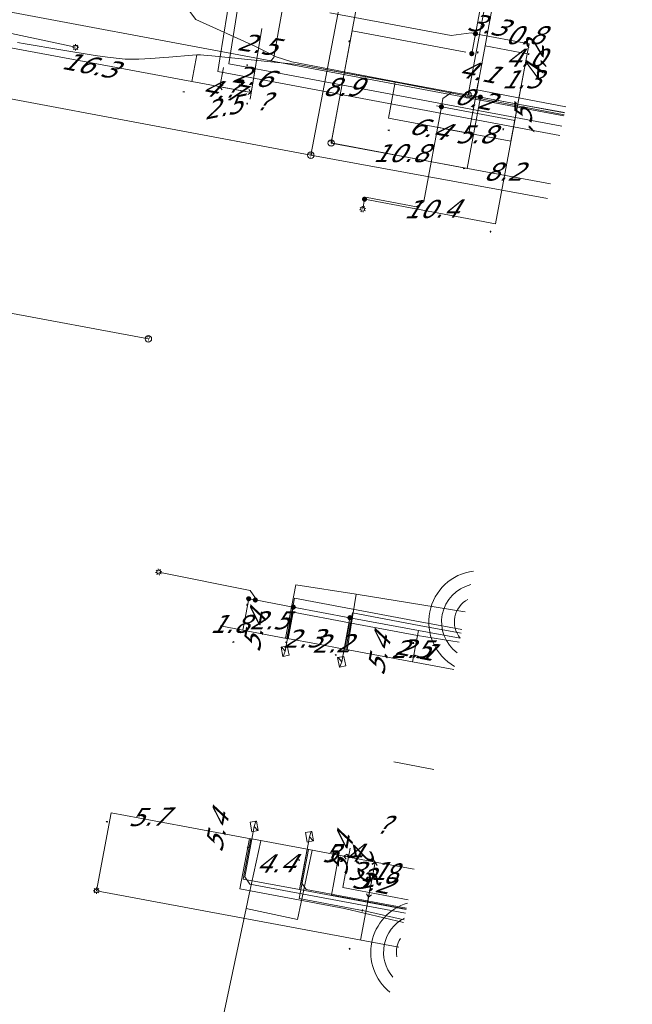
# Model space of a CAD drawing. Header units: metres. Extents: x 124576 to 133557, y 395865 to 402386.
# Tile 140 of 256: x 126515 to 126563, y 399558 to 399635. Entities that reach past the tile are written whole.
import ezdxf
from ezdxf.enums import TextEntityAlignment as Align

# ---------------------------------------------------------------- set-up
doc = ezdxf.new("R2010")
doc.units = ezdxf.units.M
doc.header["$MEASUREMENT"] = 0
for name, color, linetype, lineweight, true_color in [('LG_Datatransport_KPN_BV', 3, 'Continuous', 13, 0x00ff00), ('LG_Datatransport_Reggefiber_Operator_BV', 3, 'Continuous', 13, 0x00ff00), ('LG_Datatransport_Ziggo_BV', 3, 'Continuous', 13, 0x00ff00), ('LG_Laag_Spanning_Enexis_Netbeheer_BV', 7, 'Continuous', 13, 0x960000), ('LG_Midden_Spanning_Enexis_Netbeheer_BV', 7, 'Continuous', 13, 0xd20000), ('LG_Riool_Vrij_Verval_Gemeente_Tilburg_Ruimtelijke_Uitvoering', 7, 'Continuous', 13, 0xca00a0), ('LG_unet-4_Brabant_Water', 5, 'Continuous', 13, 0x0000ff), ('LG_warmte_Ennatuurlijk_BV', 7, 'Continuous', 13, 0x008080), ('MV_Datatransport_lijn', 3, 'Continuous', 0, 0x00ff00), ('MV_warmte_lijn', 7, 'Continuous', 0, 0x008080)]:
    doc.layers.add(name, color=color, linetype=linetype, lineweight=lineweight, true_color=true_color)
for name, color, linetype, lineweight in [('LG_Datatransport_P_KPN_BV', 7, 'Continuous', 0), ('LG_Laag_Spanning_P_Enexis_Netbeheer_BV', 7, 'Continuous', 0), ('LG_Laag_Spanning_P_Gemeente_Tilburg_Ruimtelijke_Uitvoering', 7, 'Continuous', 0), ('LG_Riool_Vrij_Verval_P_Gemeente_Tilburg_Ruimtelijke_Uitvoering', 7, 'Continuous', 0), ('MV_Datatransport', 7, 'Continuous', 0), ('MV_Laag_Spanning', 7, 'Continuous', 0), ('MV_Laag_Spanning_lijn', 7, 'Continuous', 0), ('MV_Laag_Spanning_pijl', 7, 'Continuous', 0), ('MV_Midden_Spanning', 7, 'Continuous', 0), ('MV_Midden_Spanning_lijn', 7, 'Continuous', 0), ('MV_Midden_Spanning_pijl', 7, 'Continuous', 0), ('MV_unet-4', 7, 'Continuous', 0), ('MV_warmte', 7, 'Continuous', 0)]:
    doc.layers.add(name, color=color, linetype=linetype, lineweight=lineweight)
doc.styles.add('Klic_Annotatie', font='verdanai.ttf', dxfattribs={"oblique": 20, "height": 1.4})

# ---------------------------------------------------------------- blocks, each defined once
blk = doc.blocks.new('Mof')
at = {"layer": 'LG_Laag_Spanning_P_Enexis_Netbeheer_BV'}
h = blk.add_hatch(color=256, dxfattribs=at)
edge = h.paths.add_edge_path()
edge.add_arc((0, 0), 2, 0, 360)
blk = doc.blocks.new('DeliveryPoint')
at = {"layer": 'LG_Laag_Spanning_P_Enexis_Netbeheer_BV', "flags": 128}
blk.add_lwpolyline([(-3.75, -2.5), (3.75, -2.5), (3.75, 2.5), (-3.75, 2.5), (-3.75, -2.5)], close=True, dxfattribs=at)
blk.add_lwpolyline([(-3.75, 2.5), (-3.75, 2.16), (0, 0), (3.75, 2.16)], dxfattribs=at)
blk = doc.blocks.new('Streetlight')
at = {"layer": 'LG_Laag_Spanning_P_Enexis_Netbeheer_BV'}
for p, q in [((-1.77, 1.77), (-1.06, 1.06)), ((0, 2.5), (0, 1.5)), ((1.77, 1.77), (1.06, 1.06)), ((-1.06, -1.06), (-1.77, -1.77)), ((0, -1.5), (0, -2.5)), ((1.06, -1.06), (1.77, -1.77))]:
    blk.add_line(p, q, dxfattribs=at)
at = {"layer": 'LG_Laag_Spanning_P_Enexis_Netbeheer_BV', "flags": 128}
for points in [[(-2.5, 0), (-1.5, 0)], [(1.5, 0), (2.5, 0)]]:
    blk.add_lwpolyline(points, dxfattribs=at)
at = {"layer": 'LG_Laag_Spanning_P_Enexis_Netbeheer_BV'}
blk.add_circle((0, 0), 1.5, dxfattribs=at)
blk = doc.blocks.new('m_pijl')
at = {"layer": 'MV_Laag_Spanning_pijl'}
blk.add_hatch(color=7, dxfattribs=at).paths.add_polyline_path([(-1, -0.33), (-1, 0), (-1, 0.33), (0, 0)])
at = {"layer": 'MV_Laag_Spanning_pijl', "flags": 128}
blk.add_lwpolyline([(-1, 0), (-1, 0.33), (0, 0), (-1, -0.33), (-1, 0)], close=True, dxfattribs=at)
blk = doc.blocks.new('m_pijl_1')
at = {"layer": 'MV_Midden_Spanning_pijl'}
blk.add_hatch(color=7, dxfattribs=at).paths.add_polyline_path([(-1, -0.33), (-1, 0), (-1, 0.33), (0, 0)])
at = {"layer": 'MV_Midden_Spanning_pijl', "flags": 128}
blk.add_lwpolyline([(-1, 0), (-1, 0.33), (0, 0), (-1, -0.33), (-1, 0)], close=True, dxfattribs=at)
blk = doc.blocks.new('Onbekend_2')
at = {"layer": 'LG_Riool_Vrij_Verval_P_Gemeente_Tilburg_Ruimtelijke_Uitvoering'}
blk.add_hatch(color=256, dxfattribs=at).paths.add_polyline_path([(-0.25, -1.07, -0.262633), (0.23, 0.15), (0.59, 0.47, 0.379827), (0.7, 1.26), (0.69, 1.26, 0.228508), (-0.03, 1.53), (-0.03, 1.52, 0.459053), (-0.82, 0.79), (-1.29, 0.85, -0.414214), (-0.08, 2, -0.243799), (1.09, 1.52, -0.379827), (0.9, 0.11), (0.54, -0.2, 0.262633), (0.23, -1.08), (-0.17, -1.07)])
blk.add_circle((0, 0), 2.5, dxfattribs=at)
at = {"layer": 'LG_Riool_Vrij_Verval_P_Gemeente_Tilburg_Ruimtelijke_Uitvoering', "extrusion": (0, 0, -1)}
blk.add_solid([(0.34, -2.06), (-0.21, -2.06), (0.34, -1.51), (-0.21, -1.51)], dxfattribs=at)
blk = doc.blocks.new('Onbekend_3')
at = {"layer": 'LG_Datatransport_P_KPN_BV'}
blk.add_hatch(color=256, dxfattribs=at).paths.add_polyline_path([(-0.25, -1.07, -0.262633), (0.23, 0.15), (0.59, 0.47, 0.379827), (0.7, 1.26), (0.69, 1.26, 0.228508), (-0.03, 1.53), (-0.03, 1.52, 0.459053), (-0.82, 0.79), (-1.29, 0.85, -0.414214), (-0.08, 2, -0.243799), (1.09, 1.52, -0.379827), (0.9, 0.11), (0.54, -0.2, 0.262633), (0.23, -1.08), (-0.17, -1.07)])
blk.add_circle((0, 0), 2.5, dxfattribs=at)
at = {"layer": 'LG_Datatransport_P_KPN_BV', "extrusion": (0, 0, -1)}
blk.add_solid([(0.34, -2.06), (-0.21, -2.06), (0.34, -1.51), (-0.21, -1.51)], dxfattribs=at)

msp = doc.modelspace()

# ---------------------------------------------------------------- linework, layer by layer
at = {"layer": 'LG_Datatransport_KPN_BV', "flags": 128}
for points in [[(126540.287, 399659.451), (126552.688, 399641.597), (126551.617, 399635.933), (126550.26, 399628.759)], [(126550.26, 399628.759), (126554.135, 399628.027), (126557.793, 399627.364)]]:
    msp.add_lwpolyline(points, dxfattribs=at)
at = {"layer": 'LG_Datatransport_Reggefiber_Operator_BV'}
for p, q in [((126536.009, 399586.32), (126536.81, 399590.49)), ((126536.81, 399590.49), (126541.535, 399589.764)), ((126540.827, 399585.421), (126541.535, 399589.764)), ((126536.933, 399564.362), (126538.087, 399569.761)), ((126530.742, 399554.888), (126532.94, 399565.215)), ((126532.94, 399565.215), (126536.933, 399564.362))]:
    msp.add_line(p, q, dxfattribs=at)
at = {"layer": 'LG_Datatransport_Reggefiber_Operator_BV', "flags": 128}
for points in [[(126541.535, 399589.764), (126549.859, 399588.407), (126550.045, 399588.373)], [(126532.94, 399565.215), (126533.168, 399566.336), (126534.08, 399570.497)]]:
    msp.add_lwpolyline(points, dxfattribs=at)
at = {"layer": 'LG_Datatransport_Ziggo_BV'}
for p, q in [((126540.618, 399585.458), (126541.004, 399587.523)), ((126537.698, 399569.832), (126537.11, 399566.686)), ((126537.11, 399566.686), (126545.426, 399565.132))]:
    msp.add_line(p, q, dxfattribs=at)
at = {"layer": 'LG_Datatransport_Ziggo_BV', "flags": 128}
for points in [[(126536.212, 399586.281), (126536.598, 399588.347), (126541.004, 399587.523)], [(126536.212, 399586.281), (126536.598, 399588.347), (126541.004, 399587.523), (126546.312, 399586.53), (126549.573, 399586.001)], [(126540.618, 399585.458), (126541.004, 399587.523), (126546.312, 399586.53), (126549.573, 399586.001)], [(126541.004, 399587.523), (126546.312, 399586.53), (126549.573, 399586.001)], [(126533.292, 399570.655), (126532.704, 399567.509), (126537.11, 399566.686)], [(126533.292, 399570.655), (126532.704, 399567.509), (126537.11, 399566.686), (126545.426, 399565.132)], [(126537.698, 399569.832), (126537.11, 399566.686), (126545.426, 399565.132)]]:
    msp.add_lwpolyline(points, dxfattribs=at)
at = {"layer": 'LG_Laag_Spanning_Enexis_Netbeheer_BV'}
for p, q in [((126542.177, 399620.601), (126542.032, 399619.825)), ((126536.614, 399588.749), (126535.971, 399585.309)), ((126541.037, 399587.922), (126540.394, 399584.483)), ((126544.842, 399562.189), (126521.242, 399566.599)), ((126544.842, 399562.189), (126521.242, 399566.599))]:
    msp.add_line(p, q, dxfattribs=at)
at = {"layer": 'LG_Laag_Spanning_Enexis_Netbeheer_BV', "flags": 128}
for points in [[(126563.085, 399653.997), (126560.829, 399654.388), (126557.554, 399654.918), (126556.462, 399655.095), (126556.366, 399655.111), (126555.337, 399655.277), (126554.873, 399654.95), (126554.814, 399654.63), (126554.729, 399654.17), (126553.597, 399648.161), (126552.517, 399642.42), (126550.843, 399633.529), (126550.549, 399631.968)], [(126550.549, 399631.968), (126550.843, 399633.529), (126552.517, 399642.42), (126553.597, 399648.161), (126554.729, 399654.17), (126554.814, 399654.63), (126554.873, 399654.95), (126555.337, 399655.277), (126556.366, 399655.111)], [(126515.299, 399652.762), (126528.991, 399634.631), (126529.003, 399634.626), (126533.605, 399632.558), (126535.289, 399631.729), (126536.511, 399631.321), (126544.804, 399629.754), (126548.981, 399628.964)], [(126515.299, 399652.762), (126528.991, 399634.631), (126529.003, 399634.626), (126533.605, 399632.558), (126535.289, 399631.729), (126536.511, 399631.321), (126544.804, 399629.754), (126548.981, 399628.964)], [(126494.935, 399638.381), (126494.917, 399638.289), (126495.311, 399637.693), (126519.617, 399632.464)], [(126551.221, 399628.575), (126550.044, 399628.784), (126548.981, 399628.964), (126544.804, 399629.754), (126536.511, 399631.321), (126535.289, 399631.729), (126533.605, 399632.558), (126529.003, 399634.626)], [(126550.843, 399633.529), (126550.511, 399633.591), (126549.732, 399633.484), (126548.951, 399633.378), (126539.475, 399635.155)], [(126557.789, 399627.345), (126551.226, 399628.574), (126551.221, 399628.575), (126550.044, 399628.784), (126548.981, 399628.964), (126548.29, 399628.472), (126548.179, 399627.819)], [(126548.981, 399628.964), (126548.29, 399628.472), (126548.179, 399627.819)], [(126557.789, 399627.345), (126551.226, 399628.574), (126551.221, 399628.575), (126550.044, 399628.784), (126548.981, 399628.964)], [(126551.221, 399628.575), (126550.044, 399628.784), (126548.981, 399628.964)], [(126557.789, 399627.345), (126551.226, 399628.574), (126551.221, 399628.575)], [(126557.789, 399627.345), (126551.226, 399628.574), (126551.221, 399628.575)], [(126548.179, 399627.819), (126546.817, 399620.412), (126546.236, 399620.013), (126542.374, 399620.735), (126542.177, 399620.601)], [(126533.648, 399589.303), (126533.67, 399589.44), (126533.259, 399590.033), (126526.106, 399591.486)], [(126533.13, 399589.4), (126533.648, 399589.303), (126536.614, 399588.749), (126541.037, 399587.922), (126546.385, 399586.923), (126549.636, 399586.314)], [(126533.13, 399589.4), (126533.648, 399589.303), (126536.614, 399588.749), (126541.037, 399587.922), (126546.385, 399586.923), (126549.636, 399586.314)], [(126533.13, 399589.4), (126533.648, 399589.303), (126536.614, 399588.749), (126541.037, 399587.922), (126546.385, 399586.923), (126549.636, 399586.314)], [(126545.368, 399564.838), (126533.221, 399567.107), (126532.822, 399567.69), (126533.556, 399571.623)], [(126545.446, 399565.231), (126537.62, 399566.692), (126537.22, 399567.276), (126537.881, 399570.815)]]:
    msp.add_lwpolyline(points, dxfattribs=at)
at = {"layer": 'LG_Laag_Spanning_P_Gemeente_Tilburg_Ruimtelijke_Uitvoering'}
for centre, radius, start, end in [((126551.19, 399587.591), 4, 97.35918, 240.16257), ((126551.19, 399587.591), 3, 103.92684, 233.59491), ((126551.19, 399587.591), 2, 118.3935, 219.12825), ((126546.664, 399561.794), 4, 106.54334, 230.97841), ((126546.664, 399561.794), 3, 117.18574, 220.33601), ((126546.664, 399561.794), 2, 147.5463, 189.97546)]:
    msp.add_arc(centre, radius, start, end, dxfattribs=at)
at = {"layer": 'LG_Midden_Spanning_Enexis_Netbeheer_BV'}
msp.add_line((126536.983, 399631.12), (126544.569, 399629.731), dxfattribs=at)
at = {"layer": 'LG_Midden_Spanning_Enexis_Netbeheer_BV', "flags": 128}
for points in [[(126515.078, 399632.85), (126515.689, 399632.747), (126518.473, 399632.278), (126521.145, 399631.828), (126522.1, 399631.689), (126522.565, 399631.631), (126522.781, 399631.604), (126523.497, 399631.545), (126524.217, 399631.531), (126524.563, 399631.534), (126525.022, 399631.554), (126525.483, 399631.592), (126526.495, 399631.673), (126526.905, 399631.705), (126528.737, 399631.848), (126529.091, 399631.875), (126529.357, 399631.879), (126529.624, 399631.858), (126530.25, 399631.796), (126535.129, 399631.306), (126536.983, 399631.12), (126544.569, 399629.731), (126553.314, 399628.04), (126557.757, 399627.181)], [(126515.078, 399632.85), (126515.689, 399632.747), (126518.473, 399632.278), (126521.145, 399631.828), (126522.1, 399631.689), (126522.565, 399631.631), (126522.781, 399631.604), (126523.497, 399631.545), (126524.217, 399631.531), (126524.563, 399631.534), (126525.022, 399631.554), (126525.483, 399631.592), (126526.495, 399631.673), (126526.905, 399631.705), (126528.737, 399631.848), (126529.091, 399631.875), (126529.357, 399631.879), (126529.624, 399631.858), (126530.25, 399631.796), (126535.129, 399631.306), (126536.983, 399631.12)], [(126536.983, 399631.12), (126540.384, 399630.497), (126544.569, 399629.731)], [(126536.983, 399631.12), (126540.384, 399630.497), (126544.569, 399629.731)], [(126557.757, 399627.181), (126553.314, 399628.04), (126544.569, 399629.731)]]:
    msp.add_lwpolyline(points, dxfattribs=at)
at = {"layer": 'LG_Riool_Vrij_Verval_Gemeente_Tilburg_Ruimtelijke_Uitvoering'}
for p, q in [((126537.98, 399624.04), (126545.06, 399661.19)), ((126539.57, 399624.99), (126543.95, 399648.6)), ((126502.76, 399630.63), (126537.98, 399624.04)), ((126556.689, 399621.807), (126539.57, 399624.99)), ((126556.459, 399620.653), (126537.98, 399624.04)), ((126499.57, 399614.51), (126525.3, 399609.7))]:
    msp.add_line(p, q, dxfattribs=at)
at = {"layer": 'LG_unet-4_Brabant_Water', "flags": 128}
for points in [[(126535.35, 399647.06), (126537.88, 399646.77), (126537.7, 399646.08), (126535.45, 399633.76), (126535.1, 399631.68), (126534.85, 399631.41)], [(126510.65, 399635.95), (126534.85, 399631.41), (126557.743, 399627.113)], [(126536.11, 399586.3), (126536.7, 399589.44), (126546.51, 399587.61), (126549.772, 399587)], [(126540.71, 399585.44), (126541.24, 399588.29), (126546.45, 399587.31), (126549.713, 399586.705)], [(126533.19, 399570.67), (126532.45, 399566.74), (126540.61, 399565.21), (126545.226, 399564.125)], [(126537.79, 399569.81), (126537.08, 399565.98), (126542.28, 399565), (126545.265, 399564.321)]]:
    msp.add_lwpolyline(points, dxfattribs=at)
at = {"layer": 'LG_warmte_Ennatuurlijk_BV'}
for p, q in [((126541.046, 399569.918), (126540.917, 399569.23)), ((126541.046, 399569.918), (126540.917, 399569.23)), ((126541.046, 399569.918), (126540.917, 399569.23)), ((126541.046, 399569.918), (126540.917, 399569.23)), ((126541.212, 399569.175), (126540.622, 399569.285)), ((126541.212, 399569.175), (126540.622, 399569.285)), ((126541.212, 399569.175), (126540.622, 399569.285)), ((126541.212, 399569.175), (126540.622, 399569.285))]:
    msp.add_line(p, q, dxfattribs=at)
at = {"layer": 'LG_warmte_Ennatuurlijk_BV', "flags": 128}
for points in [[(126557.439, 399625.582), (126547.82, 399627.383), (126536.025, 399629.591), (126531.712, 399630.398), (126530.729, 399630.582), (126530.884, 399631.57), (126531.438, 399635.096), (126531.687, 399636.677)], [(126557.585, 399626.318), (126547.153, 399628.271), (126535.358, 399630.479), (126532.566, 399631.002), (126531.583, 399631.186), (126531.738, 399632.174), (126532.175, 399634.955), (126532.427, 399636.561)], [(126545.432, 399565.157), (126540.58, 399566.064), (126539.597, 399566.248), (126539.78, 399567.231), (126540.05, 399568.676), (126540.179, 399569.368)], [(126545.578, 399565.894), (126541.454, 399566.664), (126540.471, 399566.848), (126540.655, 399567.831), (126540.786, 399568.531), (126540.917, 399569.23)]]:
    msp.add_lwpolyline(points, dxfattribs=at)
at = {"layer": 'MV_Datatransport_lijn'}
for p, q in [((126550.933, 399629.136), (126557.884, 399627.824)), ((126530.904, 399587.273), (126536.212, 399586.281)), ((126545.926, 399584.466), (126546.312, 399586.53)), ((126545.926, 399584.466), (126540.618, 399585.458)), ((126545.926, 399584.466), (126549.149, 399583.864)), ((126527.984, 399571.647), (126533.292, 399570.655)), ((126543.006, 399568.84), (126537.698, 399569.832)), ((126543.006, 399568.84), (126542.418, 399565.694)), ((126543.006, 399568.84), (126546.05, 399568.271))]:
    msp.add_line(p, q, dxfattribs=at)
at = {"layer": 'MV_Datatransport_lijn', "flags": 128}
msp.add_lwpolyline([(126551.025, 399629.628), (126550.988, 399629.431), (126550.933, 399629.136)], dxfattribs=at)
at = {"layer": 'MV_Laag_Spanning_lijn'}
for p, q in [((126541.206, 399633.742), (126550.099, 399632.077)), ((126555.027, 399632.744), (126550.843, 399633.529)), ((126554.88, 399631.958), (126553.606, 399625.137)), ((126550.184, 399623.009), (126551.221, 399628.575)), ((126553.907, 399626.748), (126547.784, 399627.893)), ((126544.466, 399576.653), (126547.6, 399576.068)), ((126522.381, 399572.694), (126521.242, 399566.599))]:
    msp.add_line(p, q, dxfattribs=at)
at = {"layer": 'MV_Laag_Spanning_pijl'}
for p, q in [((126539.568, 399624.994), (126541.206, 399633.742)), ((126554.88, 399631.958), (126555.027, 399632.744)), ((126554.88, 399631.958), (126554.146, 399628.026)), ((126554.146, 399628.026), (126553.907, 399626.748)), ((126553.907, 399626.748), (126552.4, 399618.688)), ((126539.568, 399624.994), (126550.184, 399623.011)), ((126552.4, 399618.688), (126542.177, 399620.6)), ((126532.673, 399586.942), (126533.13, 399589.4)), ((126530.904, 399587.273), (126532.673, 399586.942)), ((126545.926, 399584.466), (126546.385, 399586.923)), ((126538.415, 399585.87), (126536.154, 399586.292)), ((126538.415, 399585.87), (126540.578, 399585.466)), ((126527.984, 399571.647), (126522.381, 399572.694)), ((126537.697, 399569.832), (126533.373, 399570.639)), ((126543.006, 399568.84), (126537.697, 399569.832)), ((126543.006, 399568.84), (126541.867, 399562.745)), ((126543.006, 399568.84), (126542.437, 399565.793)), ((126543.006, 399568.84), (126546.05, 399568.271)), ((126543.006, 399568.84), (126546.05, 399568.271))]:
    msp.add_line(p, q, dxfattribs=at)
at = {"layer": 'MV_Laag_Spanning_pijl', "flags": 128}
msp.add_lwpolyline([(126553.606, 399625.137), (126548.566, 399626.08), (126548.236, 399626.146), (126547.911, 399626.231)], dxfattribs=at)
at = {"layer": 'MV_Midden_Spanning_lijn'}
for p, q in [((126554.88, 399631.958), (126551.589, 399632.586)), ((126528.701, 399629.789), (126529.091, 399631.875)), ((126544.043, 399626.934), (126544.569, 399629.731)), ((126550.839, 399628.519), (126550.322, 399625.752))]:
    msp.add_line(p, q, dxfattribs=at)
at = {"layer": 'MV_Midden_Spanning_pijl'}
for p, q in [((126552.207, 399635.824), (126551.6, 399632.584)), ((126534.164, 399633.926), (126533.751, 399631.444)), ((126528.701, 399629.789), (126512.672, 399632.783)), ((126551.6, 399632.584), (126550.839, 399628.519)), ((126533.751, 399631.444), (126533.332, 399628.924)), ((126533.332, 399628.924), (126528.701, 399629.789)), ((126550.322, 399625.752), (126544.043, 399626.934))]:
    msp.add_line(p, q, dxfattribs=at)
at = {"layer": 'MV_warmte_lijn'}
for p, q in [((126534.164, 399633.926), (126533.25, 399628.427)), ((126530.875, 399629.383), (126531.156, 399630.884)), ((126530.875, 399629.383), (126531.138, 399629.538)), ((126533.332, 399628.923), (126530.875, 399629.383)), ((126530.875, 399629.383), (126531.064, 399629.143)), ((126533.332, 399628.923), (126533.143, 399629.163)), ((126533.332, 399628.923), (126533.069, 399628.768)), ((126540.548, 399569.299), (126540.811, 399569.454)), ((126543.006, 399568.84), (126540.548, 399569.299)), ((126540.548, 399569.299), (126540.737, 399569.059)), ((126543.006, 399568.84), (126542.817, 399569.08)), ((126543.006, 399568.84), (126542.492, 399566.088)), ((126543.006, 399568.84), (126542.743, 399568.685)), ((126543.006, 399568.84), (126542.766, 399568.651)), ((126543.006, 399568.84), (126543.161, 399568.577)), ((126542.492, 399566.088), (126542.337, 399566.351)), ((126542.492, 399566.088), (126542.732, 399566.277))]:
    msp.add_line(p, q, dxfattribs=at)

# ---------------------------------------------------------------- block references
at = {"layer": 'LG_Datatransport_P_KPN_BV', "xscale": 0.1, "yscale": 0.1, "zscale": 0.1}
msp.add_blockref('Onbekend_3', (126550.26, 399628.759), dxfattribs=at)
msp.add_blockref('Onbekend_3', (126550.26, 399628.759), dxfattribs=at)
at = {"layer": 'LG_Laag_Spanning_P_Enexis_Netbeheer_BV', "xscale": 0.1, "yscale": 0.1, "zscale": 0.1}
for name, p in [('Mof', (126550.843, 399633.529)), ('Streetlight', (126519.617, 399632.464)), ('Mof', (126551.221, 399628.575)), ('Mof', (126548.179, 399627.819)), ('Mof', (126542.177, 399620.601)), ('Mof', (126533.648, 399589.303)), ('Mof', (126536.614, 399588.749)), ('Mof', (126541.037, 399587.922)), ('Streetlight', (126521.242, 399566.599))]:
    msp.add_blockref(name, p, dxfattribs=at)
for name, p, rotation in [('Mof', (126550.549, 399631.968), 357), ('Streetlight', (126542.032, 399619.825), 101), ('Streetlight', (126526.106, 399591.486), 191), ('Mof', (126533.13, 399589.4), 359), ('Mof', (126533.13, 399589.4), 359), ('DeliveryPoint', (126535.971, 399585.309), 101), ('DeliveryPoint', (126540.394, 399584.483), 101), ('DeliveryPoint', (126533.556, 399571.623), 281), ('DeliveryPoint', (126537.881, 399570.815), 281)]:
    msp.add_blockref(name, p, dxfattribs=dict(at, rotation=rotation))
at = {"layer": 'LG_Riool_Vrij_Verval_P_Gemeente_Tilburg_Ruimtelijke_Uitvoering', "xscale": 0.1, "yscale": 0.1, "zscale": 0.1}
for p in [(126539.57, 399624.99), (126537.98, 399624.04), (126525.3, 399609.7)]:
    msp.add_blockref('Onbekend_2', p, dxfattribs=at)
at = {"layer": 'MV_Laag_Spanning_pijl'}
for p, xscale, yscale, zscale, rotation in [((126541, 399633), 0.1, 0.1, 0.1, 79), ((126555, 399632), 0.1, 0.1, 0.1, 79), ((126554, 399628), 0.09999999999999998, 0.09999999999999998, 0.09999999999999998, 260), ((126547, 399626), 0.1, 0.1, 0.1, 165), ((126553, 399626), 0.09999999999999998, 0.09999999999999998, 0.09999999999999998, 260), ((126550, 399623), 0.09999999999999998, 0.09999999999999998, 0.09999999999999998, 350.0000000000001), ((126542, 399620), 0.1, 0.1, 0.1, 169), ((126552, 399618), 0.09999999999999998, 0.09999999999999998, 0.09999999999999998, 260), ((126533, 399589), 0.1, 0.1, 0.1, 79), ((126532, 399586), 0.09999999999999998, 0.09999999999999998, 0.09999999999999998, 350.0000000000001), ((126536, 399586), 0.1, 0.1, 0.1, 169), ((126546, 399586), 0.1, 0.1, 0.1, 79), ((126540, 399585), 0.09999999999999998, 0.09999999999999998, 0.09999999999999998, 350.0000000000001), ((126522, 399572), 0.1, 0.1, 0.1, 169), ((126533, 399570), 0.1, 0.1, 0.1, 169), ((126537, 399569), 0.1, 0.1, 0.1, 169), ((126542, 399565), 0.09999999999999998, 0.09999999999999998, 0.09999999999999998, 260), ((126541, 399562), 0.09999999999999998, 0.09999999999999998, 0.09999999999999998, 260)]:
    msp.add_blockref('m_pijl', p, dxfattribs=dict(at, xscale=xscale, yscale=yscale, zscale=zscale, rotation=rotation))
at = {"layer": 'MV_Midden_Spanning_pijl'}
for p, xscale, yscale, zscale, rotation in [((126551, 399632), 0.09999999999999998, 0.09999999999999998, 0.09999999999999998, 260), ((126533, 399631), 0.1, 0.1, 0.1, 261), ((126528, 399629), 0.1, 0.1, 0.1, 169), ((126533, 399628), 0.1, 0.1, 0.1, 261), ((126550, 399628), 0.09999999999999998, 0.09999999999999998, 0.09999999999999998, 260), ((126544, 399626), 0.1, 0.1, 0.1, 169)]:
    msp.add_blockref('m_pijl_1', p, dxfattribs=dict(at, xscale=xscale, yscale=yscale, zscale=zscale, rotation=rotation))

# ---------------------------------------------------------------- texts
at = {"layer": 'MV_Datatransport', "style": 'Klic_Annotatie', "oblique": 20}
for s, rotation, p in [('0.2', 349, (126550.695, 399628.479)), ('5.4', 79, (126533.558, 399586.777)), ('5.4', 79, (126543.272, 399584.962)), ('2.1', 349, (126546.119, 399585.498)), ('5.4', 79, (126530.638, 399571.151)), ('5.4', 79, (126540.352, 399569.336)), ('3.2', 349, (126542.712, 399567.267))]:
    msp.add_text(s, height=1.4, rotation=rotation, dxfattribs=at).set_placement(p, align=Align.MIDDLE_CENTER)
at = {"layer": 'MV_Laag_Spanning', "style": 'Klic_Annotatie', "oblique": 20}
for s, p in [('0.8', (126554.622, 399633.408)), ('4.0', (126554.638, 399631.655)), ('1.3', (126554.36, 399629.965)), ('8.9', (126540.387, 399629.368)), ('5.8', (126550.755, 399625.67)), ('10.8', (126544.913, 399624.199)), ('8.2', (126552.957, 399622.755)), ('2.5', (126534.661, 399587.715)), ('1.8', (126531.579, 399587.438)), ('2.5', (126545.714, 399585.461)), ('3.1', (126542.308, 399568.146))]:
    msp.add_text(s, height=1.4, dxfattribs=at).set_placement(p, align=Align.MIDDLE_CENTER)
for s, p in [('10.4', (126547.325, 399619.841)), ('2.3', (126537.285, 399586.289)), ('2.2', (126539.549, 399585.902)), ('5.7', (126525.219, 399572.367)), ('5.4', (126540.326, 399569.544)), ('4.4', (126535.171, 399568.728))]:
    msp.add_text(s, height=1.4, rotation=1, dxfattribs=at).set_placement(p, align=Align.MIDDLE_CENTER)
at = {"layer": 'MV_Midden_Spanning', "style": 'Klic_Annotatie', "oblique": 20}
for s, rotation, p in [('3.3', 349, (126551.707, 399634.241)), ('2.5', 351, (126533.76, 399632.718)), ('16.3', 349, (126520.649, 399631.089)), ('4.1', 349, (126551.023, 399630.588)), ('2.6', 351, (126533.344, 399630.217)), ('4.7', 349, (126530.98, 399629.16)), ('6.4', 349, (126547.145, 399626.146))]:
    msp.add_text(s, height=1.4, rotation=rotation, dxfattribs=at).set_placement(p, align=Align.MIDDLE_CENTER)
at = {"layer": 'MV_unet-4', "style": 'Klic_Annotatie', "oblique": 20}
for s, p in [('4,2', (126555.46, 399631.22)), (',5', (126554.54, 399626.73))]:
    msp.add_text(s, height=1.4, rotation=88.6, dxfattribs=at).set_placement(p, align=Align.MIDDLE_CENTER)
at = {"layer": 'MV_warmte', "style": 'Klic_Annotatie', "oblique": 20}
for p in [(126531.67, 399629.234), (126534.163, 399628.23), (126543.548, 399571.742), (126539.445, 399569.505)]:
    msp.add_text('?', height=1.4, dxfattribs=at).set_placement(p, align=Align.MIDDLE_CENTER)
for s, rotation, p in [('2.5', 11, (126531.037, 399627.777)), ('2.5', 281, (126542.205, 399568.99)), ('2.8', 11, (126543.189, 399567.687))]:
    msp.add_text(s, height=1.4, rotation=rotation, dxfattribs=at).set_placement(p, align=Align.MIDDLE_CENTER)

doc.saveas('drawing.dxf')
